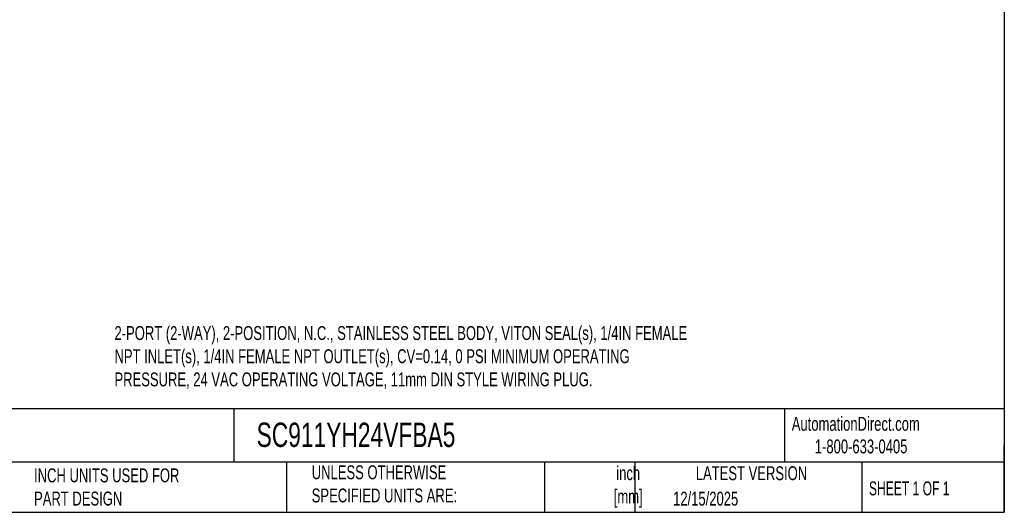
# Model space of a CAD drawing. Header units: inches. Extents: x 0.5 to 21.5, y 0.5 to 16.5.
# Tile 4 of 6: x 9.7 to 21.5, y 0.5 to 6.4. Entities that reach past the tile are written whole.
import ezdxf

# ---------------------------------------------------------------- set-up
doc = ezdxf.new("R2010")
doc.units = ezdxf.units.IN
doc.header["$LTSCALE"] = 2
doc.header["$MEASUREMENT"] = 0
doc.linetypes.add('SLD-Solid', pattern=[0])
doc.layers.add('TEXT', color=140, linetype='SLD-Solid', lineweight=25)
doc.styles.add('SLDTEXTSTYLE0', font='TXT', dxfattribs={"width": 0.7})
doc.styles.add('SLDTEXTSTYLE1', font='TXT', dxfattribs={"width": 0.65})

msp = doc.modelspace()

# ---------------------------------------------------------------- linework, layer by layer
at = {"layer": 'TEXT'}
for p, q in [((21.5, 16.5), (21.5, 0.5)), ((21.5, 1.742), (0.5, 1.742)), ((12.264, 1.742), (12.264, 1.1)), ((18.864, 1.742), (18.864, 1.1)), ((21.5, 0.5), (21.5, 1.3)), ((21.5, 1.1), (0.5, 1.1)), ((12.896, 1.1), (12.896, 0.5)), ((15.986, 1.1), (15.986, 0.5)), ((17.072, 1.1), (17.072, 0.5)), ((19.791, 1.1), (19.791, 0.5)), ((0.5, 0.5), (21.5, 0.5))]:
    msp.add_line(p, q, dxfattribs=at)

# ---------------------------------------------------------------- texts
for s, insert, char_height, attachment_point, style in [('2-PORT (2-WAY), 2-POSITION, N.C., STAINLESS STEEL BODY, VITON SEAL(s), 1/4IN FEMALE ^JNPT INLET(s), 1/4IN FEMALE NPT OUTLET(s), CV=0.14, 0 PSI MINIMUM OPERATING ^JPRESSURE, 24 VAC OPERATING VOLTAGE, 11mm DIN STYLE WIRING PLUG.', (10.832, 2.732), 0.166667, 1, 'SLDTEXTSTYLE0'), ('AutomationDirect.com', (18.952, 1.644), 0.16667, 1, 'SLDTEXTSTYLE0'), ('SC911YH24VFBA5', (12.536, 1.575), 0.29167, 1, 'SLDTEXTSTYLE0'), ('1-800-633-0405', (19.228, 1.373), 0.16667, 1, 'SLDTEXTSTYLE0'), ('UNLESS OTHERWISE ^JSPECIFIED UNITS ARE:', (13.197, 1.063), 0.16667, 1, 'SLDTEXTSTYLE0'), ('inch^J[mm]', (16.991, 1.052), 0.1667, 2, 'SLDTEXTSTYLE0'), ('INCH UNITS USED FOR ^JPART DESIGN', (9.868, 1.026), 0.16667, 1, 'SLDTEXTSTYLE0'), ('LATEST VERSION', (18.469, 1.052), 0.16667, 2, 'SLDTEXTSTYLE0'), ('SHEET 1 OF 1', (19.877, 0.87), 0.16667, 1, 'SLDTEXTSTYLE1'), ('12/15/2025', (17.529, 0.747), 0.1667, 1, 'SLDTEXTSTYLE0')]:
    msp.add_mtext(s, dxfattribs=dict(at, insert=insert, char_height=char_height, attachment_point=attachment_point, style=style))

doc.saveas('drawing.dxf')
